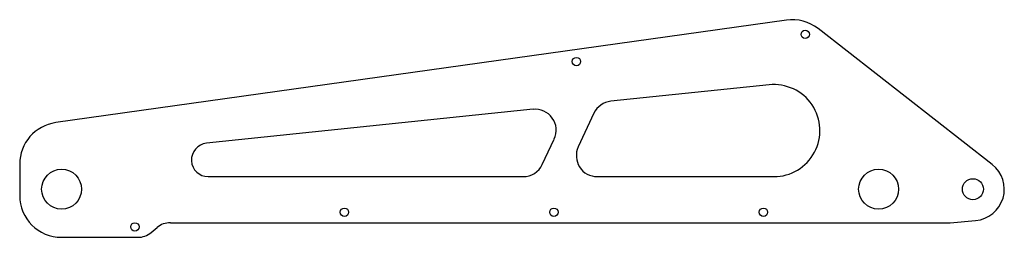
# Model space of a CAD drawing. Header units: millimetres. Extents: x -410 to 60, y -23 to 81.
import ezdxf

# ---------------------------------------------------------------- set-up
doc = ezdxf.new("R2010")
doc.units = ezdxf.units.MM

msp = doc.modelspace()

# ---------------------------------------------------------------- linework, layer by layer
at = {"color": 7, "linetype": 'Continuous', "lineweight": 25}
for p, q in [((-44, 80.82), (-392.78, 31.81)), ((54.23, 11.82), (-28.91, 76.78)), ((-52.28, 49.88), (-127.84, 42.02)), ((-164.95, 38.17), (-320.83, 21.96)), ((-135.87, 36.3), (-143.37, 20.23)), ((-160.55, 11.77), (-154.85, 23.99)), ((-410, 12), (-410, -3)), ((-320, 6), (-169.61, 6)), ((-134.3, 6), (-50, 6)), ((-347.21, -20.66), (-344.45, -18.34)), ((-338.02, -16), (34.22, -16)), ((34.22, -16), (46.31, -14.94)), ((-390, -23), (-353.64, -23))]:
    msp.add_line(p, q, dxfattribs=at)
for centre, radius in [((-35, 74), 2), ((-144.23, 61), 2), ((-390, 0), 9.53), ((0, 0), 9.53), ((45, 0), 5.03), ((-255, -11), 2), ((-155, -11), 2), ((-55, -11), 2), ((-355, -18), 2)]:
    msp.add_circle(centre, radius, dxfattribs=at)
for centre, radius, start, end in [((-41.22, 61.02), 20, 52, 98), ((-50, 28), 22, 270, 95.9365), ((-163.91, 28.22), 10, 335, 95.9365), ((-126.81, 32.08), 10, 95.9365, 155), ((-390, 12), 20, 98, 180), ((-320, 14), 8, 95.9365, 270), ((-134.3, 16), 10, 155, 270), ((-169.61, 16), 10, 270, 335), ((45, 0), 15, 275, 52), ((-390, -3), 20, 180, 270), ((-338.02, -26), 10, 90, 130), ((-353.64, -13), 10, 270, 310)]:
    msp.add_arc(centre, radius, start, end, dxfattribs=at)

doc.saveas('drawing.dxf')
